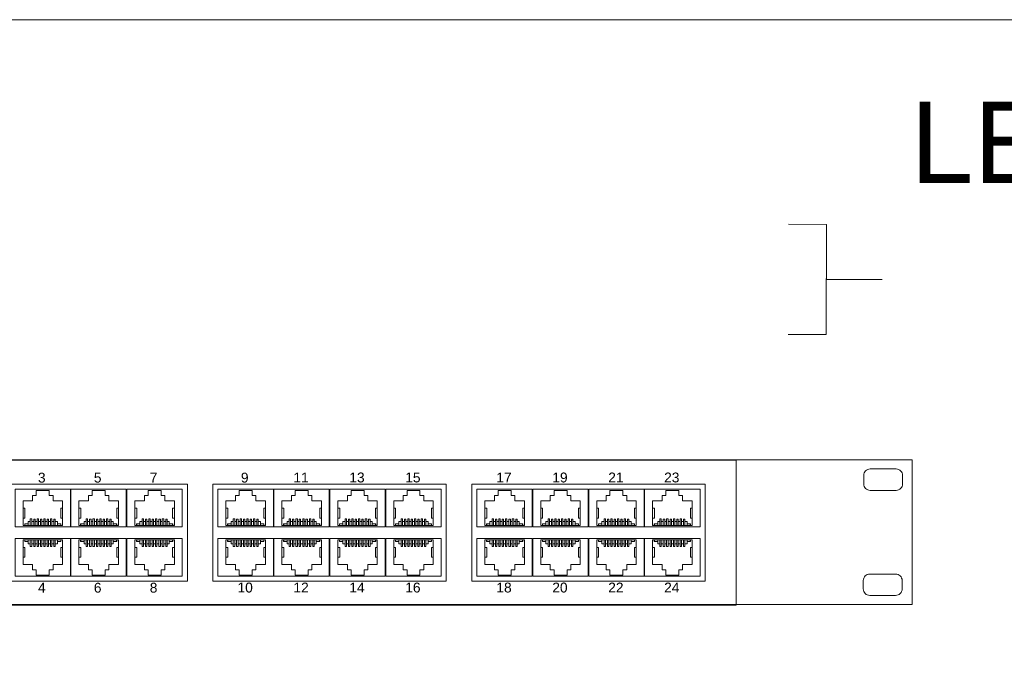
# Model space of a CAD drawing. Header units: millimetres. Extents: x 83969 to 164243, y -22860 to 4849.
# Tile 63 of 156: x 163467.28 to 163480.6, y -21440.23 to -21431.46. Entities that reach past the tile are written whole.
import ezdxf

# ---------------------------------------------------------------- set-up
doc = ezdxf.new("R2010")
doc.units = ezdxf.units.MM
doc.layers.get('0').update_dxf_attribs({"color": 251, "lineweight": 0})
doc.layers.add('! PT Opisy Legenda 2', color=7, linetype='Continuous')
doc.layers.add('o_struktura_gniazda', color=3, linetype='Continuous', lineweight=0)
doc.styles.add('Arial', font='arial.ttf')
doc.styles.add('Arial10', font='arial.ttf', dxfattribs={"height": 10})
doc.styles.get("Standard").update_dxf_attribs({"font": 'arial.ttf'})

# ---------------------------------------------------------------- blocks, each defined once
blk = doc.blocks.new('Switch 24xGE')
at = {"color": 144}
for points in [[(-306.45, 0), (0, 0), (0, 27.95), (-306.45, 27.95)], [(-185.1, 23.25), (-140, 23.25), (-140, 4.51), (-185.1, 4.51)], [(-135.1, 23.25), (-90, 23.25), (-90, 4.51), (-135.1, 4.51)], [(-85.1, 23.25), (-40, 23.25), (-40, 4.51), (-85.1, 4.51)]]:
    blk.add_lwpolyline(points, close=True, dxfattribs=at)
blk.add_lwpolyline([(-272.45, 27.88), (-34, 27.88), (-34, -0.08), (-272.45, -0.08)], close=True)
at = {"color": 144, "elevation": 2619.46}
for points in [[(-8.13, 26.17), (-3.13, 26.17, -0.414214), (-1.88, 24.92), (-1.88, 23.3, -0.414214), (-3.13, 22.05), (-8.13, 22.05, -0.414214), (-9.38, 23.3), (-9.38, 24.92, -0.414214)], [(-8.21, 5.89), (-3.21, 5.89, -0.414214), (-1.96, 4.64), (-1.96, 3.02, -0.414214), (-3.21, 1.77), (-8.21, 1.77, -0.414214), (-9.46, 3.02), (-9.46, 4.64, -0.414214)]]:
    blk.add_lwpolyline(points, format="xyb", close=True, dxfattribs=at)
at = {"color": 144}
for points in [[(-162.6, 22.25), (-162.6, 14.98), (-173.3, 14.98), (-173.3, 22.25), (-162.6, 22.25)], [(-171.75, 15.26), (-171.75, 20.03), (-169.91, 20.03), (-169.91, 21.05), (-169.19, 21.05), (-169.19, 22.05), (-166.68, 22.05), (-166.68, 21.05), (-165.96, 21.05), (-165.96, 20.03), (-164.12, 20.03), (-164.12, 15.26), (-171.75, 15.26), (-171.43, 15.26), (-171.43, 15.58), (-171.4, 15.58), (-171.4, 15.26), (-171.4, 15.58), (-170.76, 15.58), (-170.76, 15.26), (-170.76, 16.02), (-170.34, 16.02), (-170.34, 15.26), (-170.34, 16.54), (-170.07, 16.54), (-170.07, 15.26), (-170.07, 16.02), (-169.69, 16.02), (-169.69, 15.26), (-169.69, 16.52), (-169.42, 16.52), (-169.42, 15.26), (-169.42, 16.02), (-169.04, 16.02), (-169.04, 15.26), (-169.04, 16.54), (-168.77, 16.54), (-168.77, 15.26), (-168.77, 16.02), (-168.39, 16.02), (-168.39, 15.26), (-168.39, 16.52), (-168.13, 16.52), (-168.13, 15.26), (-168.13, 16.02), (-167.74, 16.02), (-167.74, 15.26), (-167.74, 16.54), (-167.48, 16.54), (-167.48, 15.26), (-167.48, 16.02), (-167.1, 16.02), (-167.1, 15.26), (-167.1, 16.52), (-166.83, 16.52), (-166.83, 15.26), (-166.83, 16.02), (-166.45, 16.02), (-166.45, 15.26), (-166.45, 16.54), (-166.18, 16.54), (-166.18, 15.26), (-166.18, 16.02), (-165.8, 16.02), (-165.8, 15.26), (-165.8, 16.52), (-165.53, 16.52), (-165.53, 15.26), (-165.53, 16.02), (-165.11, 16.02), (-165.11, 15.26), (-165.11, 15.58), (-164.47, 15.58), (-164.47, 15.26), (-164.47, 15.58), (-164.44, 15.58), (-164.44, 15.26)], [(-151.8, 22.25), (-151.8, 14.98), (-162.5, 14.98), (-162.5, 22.25), (-151.8, 22.25)], [(-160.95, 15.26), (-160.95, 20.03), (-159.11, 20.03), (-159.11, 21.05), (-158.39, 21.05), (-158.39, 22.05), (-155.88, 22.05), (-155.88, 21.05), (-155.16, 21.05), (-155.16, 20.03), (-153.32, 20.03), (-153.32, 15.26), (-160.95, 15.26), (-160.63, 15.26), (-160.63, 15.58), (-160.6, 15.58), (-160.6, 15.26), (-160.6, 15.58), (-159.96, 15.58), (-159.96, 15.26), (-159.96, 16.02), (-159.54, 16.02), (-159.54, 15.26), (-159.54, 16.54), (-159.27, 16.54), (-159.27, 15.26), (-159.27, 16.02), (-158.89, 16.02), (-158.89, 15.26), (-158.89, 16.52), (-158.62, 16.52), (-158.62, 15.26), (-158.62, 16.02), (-158.24, 16.02), (-158.24, 15.26), (-158.24, 16.54), (-157.97, 16.54), (-157.97, 15.26), (-157.97, 16.02), (-157.59, 16.02), (-157.59, 15.26), (-157.59, 16.52), (-157.33, 16.52), (-157.33, 15.26), (-157.33, 16.02), (-156.94, 16.02), (-156.94, 15.26), (-156.94, 16.54), (-156.68, 16.54), (-156.68, 15.26), (-156.68, 16.02), (-156.3, 16.02), (-156.3, 15.26), (-156.3, 16.52), (-156.03, 16.52), (-156.03, 15.26), (-156.03, 16.02), (-155.65, 16.02), (-155.65, 15.26), (-155.65, 16.54), (-155.38, 16.54), (-155.38, 15.26), (-155.38, 16.02), (-155, 16.02), (-155, 15.26), (-155, 16.52), (-154.73, 16.52), (-154.73, 15.26), (-154.73, 16.02), (-154.31, 16.02), (-154.31, 15.26), (-154.31, 15.58), (-153.67, 15.58), (-153.67, 15.26), (-153.67, 15.58), (-153.64, 15.58), (-153.64, 15.26)], [(-141, 22.25), (-141, 14.98), (-151.7, 14.98), (-151.7, 22.25), (-141, 22.25)], [(-150.15, 15.26), (-150.15, 20.03), (-148.31, 20.03), (-148.31, 21.05), (-147.59, 21.05), (-147.59, 22.05), (-145.08, 22.05), (-145.08, 21.05), (-144.36, 21.05), (-144.36, 20.03), (-142.52, 20.03), (-142.52, 15.26), (-150.15, 15.26), (-149.83, 15.26), (-149.83, 15.58), (-149.8, 15.58), (-149.8, 15.26), (-149.8, 15.58), (-149.16, 15.58), (-149.16, 15.26), (-149.16, 16.02), (-148.74, 16.02), (-148.74, 15.26), (-148.74, 16.54), (-148.47, 16.54), (-148.47, 15.26), (-148.47, 16.02), (-148.09, 16.02), (-148.09, 15.26), (-148.09, 16.52), (-147.82, 16.52), (-147.82, 15.26), (-147.82, 16.02), (-147.44, 16.02), (-147.44, 15.26), (-147.44, 16.54), (-147.17, 16.54), (-147.17, 15.26), (-147.17, 16.02), (-146.79, 16.02), (-146.79, 15.26), (-146.79, 16.52), (-146.53, 16.52), (-146.53, 15.26), (-146.53, 16.02), (-146.14, 16.02), (-146.14, 15.26), (-146.14, 16.54), (-145.88, 16.54), (-145.88, 15.26), (-145.88, 16.02), (-145.5, 16.02), (-145.5, 15.26), (-145.5, 16.52), (-145.23, 16.52), (-145.23, 15.26), (-145.23, 16.02), (-144.85, 16.02), (-144.85, 15.26), (-144.85, 16.54), (-144.58, 16.54), (-144.58, 15.26), (-144.58, 16.02), (-144.2, 16.02), (-144.2, 15.26), (-144.2, 16.52), (-143.93, 16.52), (-143.93, 15.26), (-143.93, 16.02), (-143.51, 16.02), (-143.51, 15.26), (-143.51, 15.58), (-142.87, 15.58), (-142.87, 15.26), (-142.87, 15.58), (-142.84, 15.58), (-142.84, 15.26)], [(-123.4, 22.25), (-123.4, 14.98), (-134.1, 14.98), (-134.1, 22.25), (-123.4, 22.25)], [(-132.55, 15.26), (-132.55, 20.03), (-130.71, 20.03), (-130.71, 21.05), (-129.99, 21.05), (-129.99, 22.05), (-127.48, 22.05), (-127.48, 21.05), (-126.76, 21.05), (-126.76, 20.03), (-124.92, 20.03), (-124.92, 15.26), (-132.55, 15.26), (-132.23, 15.26), (-132.23, 15.58), (-132.2, 15.58), (-132.2, 15.26), (-132.2, 15.58), (-131.56, 15.58), (-131.56, 15.26), (-131.56, 16.02), (-131.14, 16.02), (-131.14, 15.26), (-131.14, 16.54), (-130.87, 16.54), (-130.87, 15.26), (-130.87, 16.02), (-130.49, 16.02), (-130.49, 15.26), (-130.49, 16.52), (-130.22, 16.52), (-130.22, 15.26), (-130.22, 16.02), (-129.84, 16.02), (-129.84, 15.26), (-129.84, 16.54), (-129.57, 16.54), (-129.57, 15.26), (-129.57, 16.02), (-129.19, 16.02), (-129.19, 15.26), (-129.19, 16.52), (-128.93, 16.52), (-128.93, 15.26), (-128.93, 16.02), (-128.54, 16.02), (-128.54, 15.26), (-128.54, 16.54), (-128.28, 16.54), (-128.28, 15.26), (-128.28, 16.02), (-127.9, 16.02), (-127.9, 15.26), (-127.9, 16.52), (-127.63, 16.52), (-127.63, 15.26), (-127.63, 16.02), (-127.25, 16.02), (-127.25, 15.26), (-127.25, 16.54), (-126.98, 16.54), (-126.98, 15.26), (-126.98, 16.02), (-126.6, 16.02), (-126.6, 15.26), (-126.6, 16.52), (-126.33, 16.52), (-126.33, 15.26), (-126.33, 16.02), (-125.91, 16.02), (-125.91, 15.26), (-125.91, 15.58), (-125.27, 15.58), (-125.27, 15.26), (-125.27, 15.58), (-125.24, 15.58), (-125.24, 15.26)], [(-112.6, 22.25), (-112.6, 14.98), (-123.3, 14.98), (-123.3, 22.25), (-112.6, 22.25)], [(-121.75, 15.26), (-121.75, 20.03), (-119.91, 20.03), (-119.91, 21.05), (-119.19, 21.05), (-119.19, 22.05), (-116.68, 22.05), (-116.68, 21.05), (-115.96, 21.05), (-115.96, 20.03), (-114.12, 20.03), (-114.12, 15.26), (-121.75, 15.26), (-121.43, 15.26), (-121.43, 15.58), (-121.4, 15.58), (-121.4, 15.26), (-121.4, 15.58), (-120.76, 15.58), (-120.76, 15.26), (-120.76, 16.02), (-120.34, 16.02), (-120.34, 15.26), (-120.34, 16.54), (-120.07, 16.54), (-120.07, 15.26), (-120.07, 16.02), (-119.69, 16.02), (-119.69, 15.26), (-119.69, 16.52), (-119.42, 16.52), (-119.42, 15.26), (-119.42, 16.02), (-119.04, 16.02), (-119.04, 15.26), (-119.04, 16.54), (-118.77, 16.54), (-118.77, 15.26), (-118.77, 16.02), (-118.39, 16.02), (-118.39, 15.26), (-118.39, 16.52), (-118.13, 16.52), (-118.13, 15.26), (-118.13, 16.02), (-117.74, 16.02), (-117.74, 15.26), (-117.74, 16.54), (-117.48, 16.54), (-117.48, 15.26), (-117.48, 16.02), (-117.1, 16.02), (-117.1, 15.26), (-117.1, 16.52), (-116.83, 16.52), (-116.83, 15.26), (-116.83, 16.02), (-116.45, 16.02), (-116.45, 15.26), (-116.45, 16.54), (-116.18, 16.54), (-116.18, 15.26), (-116.18, 16.02), (-115.8, 16.02), (-115.8, 15.26), (-115.8, 16.52), (-115.53, 16.52), (-115.53, 15.26), (-115.53, 16.02), (-115.11, 16.02), (-115.11, 15.26), (-115.11, 15.58), (-114.47, 15.58), (-114.47, 15.26), (-114.47, 15.58), (-114.44, 15.58), (-114.44, 15.26)], [(-101.8, 22.25), (-101.8, 14.98), (-112.5, 14.98), (-112.5, 22.25), (-101.8, 22.25)], [(-110.95, 15.26), (-110.95, 20.03), (-109.11, 20.03), (-109.11, 21.05), (-108.39, 21.05), (-108.39, 22.05), (-105.88, 22.05), (-105.88, 21.05), (-105.16, 21.05), (-105.16, 20.03), (-103.32, 20.03), (-103.32, 15.26), (-110.95, 15.26), (-110.63, 15.26), (-110.63, 15.58), (-110.6, 15.58), (-110.6, 15.26), (-110.6, 15.58), (-109.96, 15.58), (-109.96, 15.26), (-109.96, 16.02), (-109.54, 16.02), (-109.54, 15.26), (-109.54, 16.54), (-109.27, 16.54), (-109.27, 15.26), (-109.27, 16.02), (-108.89, 16.02), (-108.89, 15.26), (-108.89, 16.52), (-108.62, 16.52), (-108.62, 15.26), (-108.62, 16.02), (-108.24, 16.02), (-108.24, 15.26), (-108.24, 16.54), (-107.97, 16.54), (-107.97, 15.26), (-107.97, 16.02), (-107.59, 16.02), (-107.59, 15.26), (-107.59, 16.52), (-107.33, 16.52), (-107.33, 15.26), (-107.33, 16.02), (-106.94, 16.02), (-106.94, 15.26), (-106.94, 16.54), (-106.68, 16.54), (-106.68, 15.26), (-106.68, 16.02), (-106.3, 16.02), (-106.3, 15.26), (-106.3, 16.52), (-106.03, 16.52), (-106.03, 15.26), (-106.03, 16.02), (-105.65, 16.02), (-105.65, 15.26), (-105.65, 16.54), (-105.38, 16.54), (-105.38, 15.26), (-105.38, 16.02), (-105, 16.02), (-105, 15.26), (-105, 16.52), (-104.73, 16.52), (-104.73, 15.26), (-104.73, 16.02), (-104.31, 16.02), (-104.31, 15.26), (-104.31, 15.58), (-103.67, 15.58), (-103.67, 15.26), (-103.67, 15.58), (-103.64, 15.58), (-103.64, 15.26)], [(-91, 22.25), (-91, 14.98), (-101.7, 14.98), (-101.7, 22.25), (-91, 22.25)], [(-100.15, 15.26), (-100.15, 20.03), (-98.31, 20.03), (-98.31, 21.05), (-97.59, 21.05), (-97.59, 22.05), (-95.08, 22.05), (-95.08, 21.05), (-94.36, 21.05), (-94.36, 20.03), (-92.52, 20.03), (-92.52, 15.26), (-100.15, 15.26), (-99.83, 15.26), (-99.83, 15.58), (-99.8, 15.58), (-99.8, 15.26), (-99.8, 15.58), (-99.16, 15.58), (-99.16, 15.26), (-99.16, 16.02), (-98.74, 16.02), (-98.74, 15.26), (-98.74, 16.54), (-98.47, 16.54), (-98.47, 15.26), (-98.47, 16.02), (-98.09, 16.02), (-98.09, 15.26), (-98.09, 16.52), (-97.82, 16.52), (-97.82, 15.26), (-97.82, 16.02), (-97.44, 16.02), (-97.44, 15.26), (-97.44, 16.54), (-97.17, 16.54), (-97.17, 15.26), (-97.17, 16.02), (-96.79, 16.02), (-96.79, 15.26), (-96.79, 16.52), (-96.53, 16.52), (-96.53, 15.26), (-96.53, 16.02), (-96.14, 16.02), (-96.14, 15.26), (-96.14, 16.54), (-95.88, 16.54), (-95.88, 15.26), (-95.88, 16.02), (-95.5, 16.02), (-95.5, 15.26), (-95.5, 16.52), (-95.23, 16.52), (-95.23, 15.26), (-95.23, 16.02), (-94.85, 16.02), (-94.85, 15.26), (-94.85, 16.54), (-94.58, 16.54), (-94.58, 15.26), (-94.58, 16.02), (-94.2, 16.02), (-94.2, 15.26), (-94.2, 16.52), (-93.93, 16.52), (-93.93, 15.26), (-93.93, 16.02), (-93.51, 16.02), (-93.51, 15.26), (-93.51, 15.58), (-92.87, 15.58), (-92.87, 15.26), (-92.87, 15.58), (-92.84, 15.58), (-92.84, 15.26)], [(-73.4, 22.25), (-73.4, 14.98), (-84.1, 14.98), (-84.1, 22.25), (-73.4, 22.25)], [(-82.55, 15.26), (-82.55, 20.03), (-80.71, 20.03), (-80.71, 21.05), (-79.99, 21.05), (-79.99, 22.05), (-77.48, 22.05), (-77.48, 21.05), (-76.76, 21.05), (-76.76, 20.03), (-74.92, 20.03), (-74.92, 15.26), (-82.55, 15.26), (-82.23, 15.26), (-82.23, 15.58), (-82.2, 15.58), (-82.2, 15.26), (-82.2, 15.58), (-81.56, 15.58), (-81.56, 15.26), (-81.56, 16.02), (-81.14, 16.02), (-81.14, 15.26), (-81.14, 16.54), (-80.87, 16.54), (-80.87, 15.26), (-80.87, 16.02), (-80.49, 16.02), (-80.49, 15.26), (-80.49, 16.52), (-80.22, 16.52), (-80.22, 15.26), (-80.22, 16.02), (-79.84, 16.02), (-79.84, 15.26), (-79.84, 16.54), (-79.57, 16.54), (-79.57, 15.26), (-79.57, 16.02), (-79.19, 16.02), (-79.19, 15.26), (-79.19, 16.52), (-78.93, 16.52), (-78.93, 15.26), (-78.93, 16.02), (-78.54, 16.02), (-78.54, 15.26), (-78.54, 16.54), (-78.28, 16.54), (-78.28, 15.26), (-78.28, 16.02), (-77.9, 16.02), (-77.9, 15.26), (-77.9, 16.52), (-77.63, 16.52), (-77.63, 15.26), (-77.63, 16.02), (-77.25, 16.02), (-77.25, 15.26), (-77.25, 16.54), (-76.98, 16.54), (-76.98, 15.26), (-76.98, 16.02), (-76.6, 16.02), (-76.6, 15.26), (-76.6, 16.52), (-76.33, 16.52), (-76.33, 15.26), (-76.33, 16.02), (-75.91, 16.02), (-75.91, 15.26), (-75.91, 15.58), (-75.27, 15.58), (-75.27, 15.26), (-75.27, 15.58), (-75.24, 15.58), (-75.24, 15.26)], [(-62.6, 22.25), (-62.6, 14.98), (-73.3, 14.98), (-73.3, 22.25), (-62.6, 22.25)], [(-71.75, 15.26), (-71.75, 20.03), (-69.91, 20.03), (-69.91, 21.05), (-69.19, 21.05), (-69.19, 22.05), (-66.68, 22.05), (-66.68, 21.05), (-65.96, 21.05), (-65.96, 20.03), (-64.12, 20.03), (-64.12, 15.26), (-71.75, 15.26), (-71.43, 15.26), (-71.43, 15.58), (-71.4, 15.58), (-71.4, 15.26), (-71.4, 15.58), (-70.76, 15.58), (-70.76, 15.26), (-70.76, 16.02), (-70.34, 16.02), (-70.34, 15.26), (-70.34, 16.54), (-70.07, 16.54), (-70.07, 15.26), (-70.07, 16.02), (-69.69, 16.02), (-69.69, 15.26), (-69.69, 16.52), (-69.42, 16.52), (-69.42, 15.26), (-69.42, 16.02), (-69.04, 16.02), (-69.04, 15.26), (-69.04, 16.54), (-68.77, 16.54), (-68.77, 15.26), (-68.77, 16.02), (-68.39, 16.02), (-68.39, 15.26), (-68.39, 16.52), (-68.13, 16.52), (-68.13, 15.26), (-68.13, 16.02), (-67.74, 16.02), (-67.74, 15.26), (-67.74, 16.54), (-67.48, 16.54), (-67.48, 15.26), (-67.48, 16.02), (-67.1, 16.02), (-67.1, 15.26), (-67.1, 16.52), (-66.83, 16.52), (-66.83, 15.26), (-66.83, 16.02), (-66.45, 16.02), (-66.45, 15.26), (-66.45, 16.54), (-66.18, 16.54), (-66.18, 15.26), (-66.18, 16.02), (-65.8, 16.02), (-65.8, 15.26), (-65.8, 16.52), (-65.53, 16.52), (-65.53, 15.26), (-65.53, 16.02), (-65.11, 16.02), (-65.11, 15.26), (-65.11, 15.58), (-64.47, 15.58), (-64.47, 15.26), (-64.47, 15.58), (-64.44, 15.58), (-64.44, 15.26)], [(-51.8, 22.25), (-51.8, 14.98), (-62.5, 14.98), (-62.5, 22.25), (-51.8, 22.25)], [(-60.95, 15.26), (-60.95, 20.03), (-59.11, 20.03), (-59.11, 21.05), (-58.39, 21.05), (-58.39, 22.05), (-55.88, 22.05), (-55.88, 21.05), (-55.16, 21.05), (-55.16, 20.03), (-53.32, 20.03), (-53.32, 15.26), (-60.95, 15.26), (-60.63, 15.26), (-60.63, 15.58), (-60.6, 15.58), (-60.6, 15.26), (-60.6, 15.58), (-59.96, 15.58), (-59.96, 15.26), (-59.96, 16.02), (-59.54, 16.02), (-59.54, 15.26), (-59.54, 16.54), (-59.27, 16.54), (-59.27, 15.26), (-59.27, 16.02), (-58.89, 16.02), (-58.89, 15.26), (-58.89, 16.52), (-58.62, 16.52), (-58.62, 15.26), (-58.62, 16.02), (-58.24, 16.02), (-58.24, 15.26), (-58.24, 16.54), (-57.97, 16.54), (-57.97, 15.26), (-57.97, 16.02), (-57.59, 16.02), (-57.59, 15.26), (-57.59, 16.52), (-57.33, 16.52), (-57.33, 15.26), (-57.33, 16.02), (-56.94, 16.02), (-56.94, 15.26), (-56.94, 16.54), (-56.68, 16.54), (-56.68, 15.26), (-56.68, 16.02), (-56.3, 16.02), (-56.3, 15.26), (-56.3, 16.52), (-56.03, 16.52), (-56.03, 15.26), (-56.03, 16.02), (-55.65, 16.02), (-55.65, 15.26), (-55.65, 16.54), (-55.38, 16.54), (-55.38, 15.26), (-55.38, 16.02), (-55, 16.02), (-55, 15.26), (-55, 16.52), (-54.73, 16.52), (-54.73, 15.26), (-54.73, 16.02), (-54.31, 16.02), (-54.31, 15.26), (-54.31, 15.58), (-53.67, 15.58), (-53.67, 15.26), (-53.67, 15.58), (-53.64, 15.58), (-53.64, 15.26)], [(-41, 22.25), (-41, 14.98), (-51.7, 14.98), (-51.7, 22.25), (-41, 22.25)], [(-50.15, 15.26), (-50.15, 20.03), (-48.31, 20.03), (-48.31, 21.05), (-47.59, 21.05), (-47.59, 22.05), (-45.08, 22.05), (-45.08, 21.05), (-44.36, 21.05), (-44.36, 20.03), (-42.52, 20.03), (-42.52, 15.26), (-50.15, 15.26), (-49.83, 15.26), (-49.83, 15.58), (-49.8, 15.58), (-49.8, 15.26), (-49.8, 15.58), (-49.16, 15.58), (-49.16, 15.26), (-49.16, 16.02), (-48.74, 16.02), (-48.74, 15.26), (-48.74, 16.54), (-48.47, 16.54), (-48.47, 15.26), (-48.47, 16.02), (-48.09, 16.02), (-48.09, 15.26), (-48.09, 16.52), (-47.82, 16.52), (-47.82, 15.26), (-47.82, 16.02), (-47.44, 16.02), (-47.44, 15.26), (-47.44, 16.54), (-47.17, 16.54), (-47.17, 15.26), (-47.17, 16.02), (-46.79, 16.02), (-46.79, 15.26), (-46.79, 16.52), (-46.53, 16.52), (-46.53, 15.26), (-46.53, 16.02), (-46.14, 16.02), (-46.14, 15.26), (-46.14, 16.54), (-45.88, 16.54), (-45.88, 15.26), (-45.88, 16.02), (-45.5, 16.02), (-45.5, 15.26), (-45.5, 16.52), (-45.23, 16.52), (-45.23, 15.26), (-45.23, 16.02), (-44.85, 16.02), (-44.85, 15.26), (-44.85, 16.54), (-44.58, 16.54), (-44.58, 15.26), (-44.58, 16.02), (-44.2, 16.02), (-44.2, 15.26), (-44.2, 16.52), (-43.93, 16.52), (-43.93, 15.26), (-43.93, 16.02), (-43.51, 16.02), (-43.51, 15.26), (-43.51, 15.58), (-42.87, 15.58), (-42.87, 15.26), (-42.87, 15.58), (-42.84, 15.58), (-42.84, 15.26)], [(-171.75, 18.62), (-171.39, 18.62), (-171.39, 16.71), (-171.75, 16.71)], [(-164.12, 18.62), (-164.45, 18.62), (-164.45, 16.71), (-164.12, 16.71)], [(-160.95, 18.62), (-160.59, 18.62), (-160.59, 16.71), (-160.95, 16.71)], [(-153.32, 18.62), (-153.65, 18.62), (-153.65, 16.71), (-153.32, 16.71)], [(-150.15, 18.62), (-149.79, 18.62), (-149.79, 16.71), (-150.15, 16.71)], [(-142.52, 18.62), (-142.85, 18.62), (-142.85, 16.71), (-142.52, 16.71)], [(-132.55, 18.62), (-132.19, 18.62), (-132.19, 16.71), (-132.55, 16.71)], [(-124.92, 18.62), (-125.25, 18.62), (-125.25, 16.71), (-124.92, 16.71)], [(-121.75, 18.62), (-121.39, 18.62), (-121.39, 16.71), (-121.75, 16.71)], [(-114.12, 18.62), (-114.45, 18.62), (-114.45, 16.71), (-114.12, 16.71)], [(-110.95, 18.62), (-110.59, 18.62), (-110.59, 16.71), (-110.95, 16.71)], [(-103.32, 18.62), (-103.65, 18.62), (-103.65, 16.71), (-103.32, 16.71)], [(-100.15, 18.62), (-99.79, 18.62), (-99.79, 16.71), (-100.15, 16.71)], [(-92.52, 18.62), (-92.85, 18.62), (-92.85, 16.71), (-92.52, 16.71)], [(-82.55, 18.62), (-82.19, 18.62), (-82.19, 16.71), (-82.55, 16.71)], [(-74.92, 18.62), (-75.25, 18.62), (-75.25, 16.71), (-74.92, 16.71)], [(-71.75, 18.62), (-71.39, 18.62), (-71.39, 16.71), (-71.75, 16.71)], [(-64.12, 18.62), (-64.45, 18.62), (-64.45, 16.71), (-64.12, 16.71)], [(-60.95, 18.62), (-60.59, 18.62), (-60.59, 16.71), (-60.95, 16.71)], [(-53.32, 18.62), (-53.65, 18.62), (-53.65, 16.71), (-53.32, 16.71)], [(-50.15, 18.62), (-49.79, 18.62), (-49.79, 16.71), (-50.15, 16.71)], [(-42.52, 18.62), (-42.85, 18.62), (-42.85, 16.71), (-42.52, 16.71)], [(-162.6, 5.51), (-162.6, 12.78), (-173.3, 12.78), (-173.3, 5.51), (-162.6, 5.51)], [(-171.75, 12.5), (-171.75, 7.73), (-169.91, 7.73), (-169.91, 6.7), (-169.19, 6.7), (-169.19, 5.71), (-166.68, 5.71), (-166.68, 6.7), (-165.96, 6.7), (-165.96, 7.73), (-164.12, 7.73), (-164.12, 12.5), (-171.75, 12.5), (-171.43, 12.5), (-171.43, 12.18), (-171.4, 12.18), (-171.4, 12.5), (-171.4, 12.18), (-170.76, 12.18), (-170.76, 12.5), (-170.76, 11.74), (-170.34, 11.74), (-170.34, 12.5), (-170.34, 11.22), (-170.07, 11.22), (-170.07, 12.5), (-170.07, 11.74), (-169.69, 11.74), (-169.69, 12.5), (-169.69, 11.24), (-169.42, 11.24), (-169.42, 12.5), (-169.42, 11.74), (-169.04, 11.74), (-169.04, 12.5), (-169.04, 11.22), (-168.77, 11.22), (-168.77, 12.5), (-168.77, 11.74), (-168.39, 11.74), (-168.39, 12.5), (-168.39, 11.24), (-168.13, 11.24), (-168.13, 12.5), (-168.13, 11.74), (-167.74, 11.74), (-167.74, 12.5), (-167.74, 11.22), (-167.48, 11.22), (-167.48, 12.5), (-167.48, 11.74), (-167.1, 11.74), (-167.1, 12.5), (-167.1, 11.24), (-166.83, 11.24), (-166.83, 12.5), (-166.83, 11.74), (-166.45, 11.74), (-166.45, 12.5), (-166.45, 11.22), (-166.18, 11.22), (-166.18, 12.5), (-166.18, 11.74), (-165.8, 11.74), (-165.8, 12.5), (-165.8, 11.24), (-165.53, 11.24), (-165.53, 12.5), (-165.53, 11.74), (-165.11, 11.74), (-165.11, 12.5), (-165.11, 12.18), (-164.47, 12.18), (-164.47, 12.5), (-164.47, 12.18), (-164.44, 12.18), (-164.44, 12.5)], [(-151.8, 5.51), (-151.8, 12.78), (-162.5, 12.78), (-162.5, 5.51), (-151.8, 5.51)], [(-160.95, 12.5), (-160.95, 7.73), (-159.11, 7.73), (-159.11, 6.7), (-158.39, 6.7), (-158.39, 5.71), (-155.88, 5.71), (-155.88, 6.7), (-155.16, 6.7), (-155.16, 7.73), (-153.32, 7.73), (-153.32, 12.5), (-160.95, 12.5), (-160.63, 12.5), (-160.63, 12.18), (-160.6, 12.18), (-160.6, 12.5), (-160.6, 12.18), (-159.96, 12.18), (-159.96, 12.5), (-159.96, 11.74), (-159.54, 11.74), (-159.54, 12.5), (-159.54, 11.22), (-159.27, 11.22), (-159.27, 12.5), (-159.27, 11.74), (-158.89, 11.74), (-158.89, 12.5), (-158.89, 11.24), (-158.62, 11.24), (-158.62, 12.5), (-158.62, 11.74), (-158.24, 11.74), (-158.24, 12.5), (-158.24, 11.22), (-157.97, 11.22), (-157.97, 12.5), (-157.97, 11.74), (-157.59, 11.74), (-157.59, 12.5), (-157.59, 11.24), (-157.33, 11.24), (-157.33, 12.5), (-157.33, 11.74), (-156.94, 11.74), (-156.94, 12.5), (-156.94, 11.22), (-156.68, 11.22), (-156.68, 12.5), (-156.68, 11.74), (-156.3, 11.74), (-156.3, 12.5), (-156.3, 11.24), (-156.03, 11.24), (-156.03, 12.5), (-156.03, 11.74), (-155.65, 11.74), (-155.65, 12.5), (-155.65, 11.22), (-155.38, 11.22), (-155.38, 12.5), (-155.38, 11.74), (-155, 11.74), (-155, 12.5), (-155, 11.24), (-154.73, 11.24), (-154.73, 12.5), (-154.73, 11.74), (-154.31, 11.74), (-154.31, 12.5), (-154.31, 12.18), (-153.67, 12.18), (-153.67, 12.5), (-153.67, 12.18), (-153.64, 12.18), (-153.64, 12.5)], [(-141, 5.51), (-141, 12.78), (-151.7, 12.78), (-151.7, 5.51), (-141, 5.51)], [(-150.15, 12.5), (-150.15, 7.73), (-148.31, 7.73), (-148.31, 6.7), (-147.59, 6.7), (-147.59, 5.71), (-145.08, 5.71), (-145.08, 6.7), (-144.36, 6.7), (-144.36, 7.73), (-142.52, 7.73), (-142.52, 12.5), (-150.15, 12.5), (-149.83, 12.5), (-149.83, 12.18), (-149.8, 12.18), (-149.8, 12.5), (-149.8, 12.18), (-149.16, 12.18), (-149.16, 12.5), (-149.16, 11.74), (-148.74, 11.74), (-148.74, 12.5), (-148.74, 11.22), (-148.47, 11.22), (-148.47, 12.5), (-148.47, 11.74), (-148.09, 11.74), (-148.09, 12.5), (-148.09, 11.24), (-147.82, 11.24), (-147.82, 12.5), (-147.82, 11.74), (-147.44, 11.74), (-147.44, 12.5), (-147.44, 11.22), (-147.17, 11.22), (-147.17, 12.5), (-147.17, 11.74), (-146.79, 11.74), (-146.79, 12.5), (-146.79, 11.24), (-146.53, 11.24), (-146.53, 12.5), (-146.53, 11.74), (-146.14, 11.74), (-146.14, 12.5), (-146.14, 11.22), (-145.88, 11.22), (-145.88, 12.5), (-145.88, 11.74), (-145.5, 11.74), (-145.5, 12.5), (-145.5, 11.24), (-145.23, 11.24), (-145.23, 12.5), (-145.23, 11.74), (-144.85, 11.74), (-144.85, 12.5), (-144.85, 11.22), (-144.58, 11.22), (-144.58, 12.5), (-144.58, 11.74), (-144.2, 11.74), (-144.2, 12.5), (-144.2, 11.24), (-143.93, 11.24), (-143.93, 12.5), (-143.93, 11.74), (-143.51, 11.74), (-143.51, 12.5), (-143.51, 12.18), (-142.87, 12.18), (-142.87, 12.5), (-142.87, 12.18), (-142.84, 12.18), (-142.84, 12.5)], [(-123.4, 5.51), (-123.4, 12.78), (-134.1, 12.78), (-134.1, 5.51), (-123.4, 5.51)], [(-132.55, 12.5), (-132.55, 7.73), (-130.71, 7.73), (-130.71, 6.7), (-129.99, 6.7), (-129.99, 5.71), (-127.48, 5.71), (-127.48, 6.7), (-126.76, 6.7), (-126.76, 7.73), (-124.92, 7.73), (-124.92, 12.5), (-132.55, 12.5), (-132.23, 12.5), (-132.23, 12.18), (-132.2, 12.18), (-132.2, 12.5), (-132.2, 12.18), (-131.56, 12.18), (-131.56, 12.5), (-131.56, 11.74), (-131.14, 11.74), (-131.14, 12.5), (-131.14, 11.22), (-130.87, 11.22), (-130.87, 12.5), (-130.87, 11.74), (-130.49, 11.74), (-130.49, 12.5), (-130.49, 11.24), (-130.22, 11.24), (-130.22, 12.5), (-130.22, 11.74), (-129.84, 11.74), (-129.84, 12.5), (-129.84, 11.22), (-129.57, 11.22), (-129.57, 12.5), (-129.57, 11.74), (-129.19, 11.74), (-129.19, 12.5), (-129.19, 11.24), (-128.93, 11.24), (-128.93, 12.5), (-128.93, 11.74), (-128.54, 11.74), (-128.54, 12.5), (-128.54, 11.22), (-128.28, 11.22), (-128.28, 12.5), (-128.28, 11.74), (-127.9, 11.74), (-127.9, 12.5), (-127.9, 11.24), (-127.63, 11.24), (-127.63, 12.5), (-127.63, 11.74), (-127.25, 11.74), (-127.25, 12.5), (-127.25, 11.22), (-126.98, 11.22), (-126.98, 12.5), (-126.98, 11.74), (-126.6, 11.74), (-126.6, 12.5), (-126.6, 11.24), (-126.33, 11.24), (-126.33, 12.5), (-126.33, 11.74), (-125.91, 11.74), (-125.91, 12.5), (-125.91, 12.18), (-125.27, 12.18), (-125.27, 12.5), (-125.27, 12.18), (-125.24, 12.18), (-125.24, 12.5)], [(-112.6, 5.51), (-112.6, 12.78), (-123.3, 12.78), (-123.3, 5.51), (-112.6, 5.51)], [(-121.75, 12.5), (-121.75, 7.73), (-119.91, 7.73), (-119.91, 6.7), (-119.19, 6.7), (-119.19, 5.71), (-116.68, 5.71), (-116.68, 6.7), (-115.96, 6.7), (-115.96, 7.73), (-114.12, 7.73), (-114.12, 12.5), (-121.75, 12.5), (-121.43, 12.5), (-121.43, 12.18), (-121.4, 12.18), (-121.4, 12.5), (-121.4, 12.18), (-120.76, 12.18), (-120.76, 12.5), (-120.76, 11.74), (-120.34, 11.74), (-120.34, 12.5), (-120.34, 11.22), (-120.07, 11.22), (-120.07, 12.5), (-120.07, 11.74), (-119.69, 11.74), (-119.69, 12.5), (-119.69, 11.24), (-119.42, 11.24), (-119.42, 12.5), (-119.42, 11.74), (-119.04, 11.74), (-119.04, 12.5), (-119.04, 11.22), (-118.77, 11.22), (-118.77, 12.5), (-118.77, 11.74), (-118.39, 11.74), (-118.39, 12.5), (-118.39, 11.24), (-118.13, 11.24), (-118.13, 12.5), (-118.13, 11.74), (-117.74, 11.74), (-117.74, 12.5), (-117.74, 11.22), (-117.48, 11.22), (-117.48, 12.5), (-117.48, 11.74), (-117.1, 11.74), (-117.1, 12.5), (-117.1, 11.24), (-116.83, 11.24), (-116.83, 12.5), (-116.83, 11.74), (-116.45, 11.74), (-116.45, 12.5), (-116.45, 11.22), (-116.18, 11.22), (-116.18, 12.5), (-116.18, 11.74), (-115.8, 11.74), (-115.8, 12.5), (-115.8, 11.24), (-115.53, 11.24), (-115.53, 12.5), (-115.53, 11.74), (-115.11, 11.74), (-115.11, 12.5), (-115.11, 12.18), (-114.47, 12.18), (-114.47, 12.5), (-114.47, 12.18), (-114.44, 12.18), (-114.44, 12.5)], [(-101.8, 5.51), (-101.8, 12.78), (-112.5, 12.78), (-112.5, 5.51), (-101.8, 5.51)], [(-110.95, 12.5), (-110.95, 7.73), (-109.11, 7.73), (-109.11, 6.7), (-108.39, 6.7), (-108.39, 5.71), (-105.88, 5.71), (-105.88, 6.7), (-105.16, 6.7), (-105.16, 7.73), (-103.32, 7.73), (-103.32, 12.5), (-110.95, 12.5), (-110.63, 12.5), (-110.63, 12.18), (-110.6, 12.18), (-110.6, 12.5), (-110.6, 12.18), (-109.96, 12.18), (-109.96, 12.5), (-109.96, 11.74), (-109.54, 11.74), (-109.54, 12.5), (-109.54, 11.22), (-109.27, 11.22), (-109.27, 12.5), (-109.27, 11.74), (-108.89, 11.74), (-108.89, 12.5), (-108.89, 11.24), (-108.62, 11.24), (-108.62, 12.5), (-108.62, 11.74), (-108.24, 11.74), (-108.24, 12.5), (-108.24, 11.22), (-107.97, 11.22), (-107.97, 12.5), (-107.97, 11.74), (-107.59, 11.74), (-107.59, 12.5), (-107.59, 11.24), (-107.33, 11.24), (-107.33, 12.5), (-107.33, 11.74), (-106.94, 11.74), (-106.94, 12.5), (-106.94, 11.22), (-106.68, 11.22), (-106.68, 12.5), (-106.68, 11.74), (-106.3, 11.74), (-106.3, 12.5), (-106.3, 11.24), (-106.03, 11.24), (-106.03, 12.5), (-106.03, 11.74), (-105.65, 11.74), (-105.65, 12.5), (-105.65, 11.22), (-105.38, 11.22), (-105.38, 12.5), (-105.38, 11.74), (-105, 11.74), (-105, 12.5), (-105, 11.24), (-104.73, 11.24), (-104.73, 12.5), (-104.73, 11.74), (-104.31, 11.74), (-104.31, 12.5), (-104.31, 12.18), (-103.67, 12.18), (-103.67, 12.5), (-103.67, 12.18), (-103.64, 12.18), (-103.64, 12.5)], [(-91, 5.51), (-91, 12.78), (-101.7, 12.78), (-101.7, 5.51), (-91, 5.51)], [(-100.15, 12.5), (-100.15, 7.73), (-98.31, 7.73), (-98.31, 6.7), (-97.59, 6.7), (-97.59, 5.71), (-95.08, 5.71), (-95.08, 6.7), (-94.36, 6.7), (-94.36, 7.73), (-92.52, 7.73), (-92.52, 12.5), (-100.15, 12.5), (-99.83, 12.5), (-99.83, 12.18), (-99.8, 12.18), (-99.8, 12.5), (-99.8, 12.18), (-99.16, 12.18), (-99.16, 12.5), (-99.16, 11.74), (-98.74, 11.74), (-98.74, 12.5), (-98.74, 11.22), (-98.47, 11.22), (-98.47, 12.5), (-98.47, 11.74), (-98.09, 11.74), (-98.09, 12.5), (-98.09, 11.24), (-97.82, 11.24), (-97.82, 12.5), (-97.82, 11.74), (-97.44, 11.74), (-97.44, 12.5), (-97.44, 11.22), (-97.17, 11.22), (-97.17, 12.5), (-97.17, 11.74), (-96.79, 11.74), (-96.79, 12.5), (-96.79, 11.24), (-96.53, 11.24), (-96.53, 12.5), (-96.53, 11.74), (-96.14, 11.74), (-96.14, 12.5), (-96.14, 11.22), (-95.88, 11.22), (-95.88, 12.5), (-95.88, 11.74), (-95.5, 11.74), (-95.5, 12.5), (-95.5, 11.24), (-95.23, 11.24), (-95.23, 12.5), (-95.23, 11.74), (-94.85, 11.74), (-94.85, 12.5), (-94.85, 11.22), (-94.58, 11.22), (-94.58, 12.5), (-94.58, 11.74), (-94.2, 11.74), (-94.2, 12.5), (-94.2, 11.24), (-93.93, 11.24), (-93.93, 12.5), (-93.93, 11.74), (-93.51, 11.74), (-93.51, 12.5), (-93.51, 12.18), (-92.87, 12.18), (-92.87, 12.5), (-92.87, 12.18), (-92.84, 12.18), (-92.84, 12.5)], [(-73.4, 5.51), (-73.4, 12.78), (-84.1, 12.78), (-84.1, 5.51), (-73.4, 5.51)], [(-82.55, 12.5), (-82.55, 7.73), (-80.71, 7.73), (-80.71, 6.7), (-79.99, 6.7), (-79.99, 5.71), (-77.48, 5.71), (-77.48, 6.7), (-76.76, 6.7), (-76.76, 7.73), (-74.92, 7.73), (-74.92, 12.5), (-82.55, 12.5), (-82.23, 12.5), (-82.23, 12.18), (-82.2, 12.18), (-82.2, 12.5), (-82.2, 12.18), (-81.56, 12.18), (-81.56, 12.5), (-81.56, 11.74), (-81.14, 11.74), (-81.14, 12.5), (-81.14, 11.22), (-80.87, 11.22), (-80.87, 12.5), (-80.87, 11.74), (-80.49, 11.74), (-80.49, 12.5), (-80.49, 11.24), (-80.22, 11.24), (-80.22, 12.5), (-80.22, 11.74), (-79.84, 11.74), (-79.84, 12.5), (-79.84, 11.22), (-79.57, 11.22), (-79.57, 12.5), (-79.57, 11.74), (-79.19, 11.74), (-79.19, 12.5), (-79.19, 11.24), (-78.93, 11.24), (-78.93, 12.5), (-78.93, 11.74), (-78.54, 11.74), (-78.54, 12.5), (-78.54, 11.22), (-78.28, 11.22), (-78.28, 12.5), (-78.28, 11.74), (-77.9, 11.74), (-77.9, 12.5), (-77.9, 11.24), (-77.63, 11.24), (-77.63, 12.5), (-77.63, 11.74), (-77.25, 11.74), (-77.25, 12.5), (-77.25, 11.22), (-76.98, 11.22), (-76.98, 12.5), (-76.98, 11.74), (-76.6, 11.74), (-76.6, 12.5), (-76.6, 11.24), (-76.33, 11.24), (-76.33, 12.5), (-76.33, 11.74), (-75.91, 11.74), (-75.91, 12.5), (-75.91, 12.18), (-75.27, 12.18), (-75.27, 12.5), (-75.27, 12.18), (-75.24, 12.18), (-75.24, 12.5)], [(-62.6, 5.51), (-62.6, 12.78), (-73.3, 12.78), (-73.3, 5.51), (-62.6, 5.51)], [(-71.75, 12.5), (-71.75, 7.73), (-69.91, 7.73), (-69.91, 6.7), (-69.19, 6.7), (-69.19, 5.71), (-66.68, 5.71), (-66.68, 6.7), (-65.96, 6.7), (-65.96, 7.73), (-64.12, 7.73), (-64.12, 12.5), (-71.75, 12.5), (-71.43, 12.5), (-71.43, 12.18), (-71.4, 12.18), (-71.4, 12.5), (-71.4, 12.18), (-70.76, 12.18), (-70.76, 12.5), (-70.76, 11.74), (-70.34, 11.74), (-70.34, 12.5), (-70.34, 11.22), (-70.07, 11.22), (-70.07, 12.5), (-70.07, 11.74), (-69.69, 11.74), (-69.69, 12.5), (-69.69, 11.24), (-69.42, 11.24), (-69.42, 12.5), (-69.42, 11.74), (-69.04, 11.74), (-69.04, 12.5), (-69.04, 11.22), (-68.77, 11.22), (-68.77, 12.5), (-68.77, 11.74), (-68.39, 11.74), (-68.39, 12.5), (-68.39, 11.24), (-68.13, 11.24), (-68.13, 12.5), (-68.13, 11.74), (-67.74, 11.74), (-67.74, 12.5), (-67.74, 11.22), (-67.48, 11.22), (-67.48, 12.5), (-67.48, 11.74), (-67.1, 11.74), (-67.1, 12.5), (-67.1, 11.24), (-66.83, 11.24), (-66.83, 12.5), (-66.83, 11.74), (-66.45, 11.74), (-66.45, 12.5), (-66.45, 11.22), (-66.18, 11.22), (-66.18, 12.5), (-66.18, 11.74), (-65.8, 11.74), (-65.8, 12.5), (-65.8, 11.24), (-65.53, 11.24), (-65.53, 12.5), (-65.53, 11.74), (-65.11, 11.74), (-65.11, 12.5), (-65.11, 12.18), (-64.47, 12.18), (-64.47, 12.5), (-64.47, 12.18), (-64.44, 12.18), (-64.44, 12.5)], [(-51.8, 5.51), (-51.8, 12.78), (-62.5, 12.78), (-62.5, 5.51), (-51.8, 5.51)], [(-60.95, 12.5), (-60.95, 7.73), (-59.11, 7.73), (-59.11, 6.7), (-58.39, 6.7), (-58.39, 5.71), (-55.88, 5.71), (-55.88, 6.7), (-55.16, 6.7), (-55.16, 7.73), (-53.32, 7.73), (-53.32, 12.5), (-60.95, 12.5), (-60.63, 12.5), (-60.63, 12.18), (-60.6, 12.18), (-60.6, 12.5), (-60.6, 12.18), (-59.96, 12.18), (-59.96, 12.5), (-59.96, 11.74), (-59.54, 11.74), (-59.54, 12.5), (-59.54, 11.22), (-59.27, 11.22), (-59.27, 12.5), (-59.27, 11.74), (-58.89, 11.74), (-58.89, 12.5), (-58.89, 11.24), (-58.62, 11.24), (-58.62, 12.5), (-58.62, 11.74), (-58.24, 11.74), (-58.24, 12.5), (-58.24, 11.22), (-57.97, 11.22), (-57.97, 12.5), (-57.97, 11.74), (-57.59, 11.74), (-57.59, 12.5), (-57.59, 11.24), (-57.33, 11.24), (-57.33, 12.5), (-57.33, 11.74), (-56.94, 11.74), (-56.94, 12.5), (-56.94, 11.22), (-56.68, 11.22), (-56.68, 12.5), (-56.68, 11.74), (-56.3, 11.74), (-56.3, 12.5), (-56.3, 11.24), (-56.03, 11.24), (-56.03, 12.5), (-56.03, 11.74), (-55.65, 11.74), (-55.65, 12.5), (-55.65, 11.22), (-55.38, 11.22), (-55.38, 12.5), (-55.38, 11.74), (-55, 11.74), (-55, 12.5), (-55, 11.24), (-54.73, 11.24), (-54.73, 12.5), (-54.73, 11.74), (-54.31, 11.74), (-54.31, 12.5), (-54.31, 12.18), (-53.67, 12.18), (-53.67, 12.5), (-53.67, 12.18), (-53.64, 12.18), (-53.64, 12.5)], [(-41, 5.51), (-41, 12.78), (-51.7, 12.78), (-51.7, 5.51), (-41, 5.51)], [(-50.15, 12.5), (-50.15, 7.73), (-48.31, 7.73), (-48.31, 6.7), (-47.59, 6.7), (-47.59, 5.71), (-45.08, 5.71), (-45.08, 6.7), (-44.36, 6.7), (-44.36, 7.73), (-42.52, 7.73), (-42.52, 12.5), (-50.15, 12.5), (-49.83, 12.5), (-49.83, 12.18), (-49.8, 12.18), (-49.8, 12.5), (-49.8, 12.18), (-49.16, 12.18), (-49.16, 12.5), (-49.16, 11.74), (-48.74, 11.74), (-48.74, 12.5), (-48.74, 11.22), (-48.47, 11.22), (-48.47, 12.5), (-48.47, 11.74), (-48.09, 11.74), (-48.09, 12.5), (-48.09, 11.24), (-47.82, 11.24), (-47.82, 12.5), (-47.82, 11.74), (-47.44, 11.74), (-47.44, 12.5), (-47.44, 11.22), (-47.17, 11.22), (-47.17, 12.5), (-47.17, 11.74), (-46.79, 11.74), (-46.79, 12.5), (-46.79, 11.24), (-46.53, 11.24), (-46.53, 12.5), (-46.53, 11.74), (-46.14, 11.74), (-46.14, 12.5), (-46.14, 11.22), (-45.88, 11.22), (-45.88, 12.5), (-45.88, 11.74), (-45.5, 11.74), (-45.5, 12.5), (-45.5, 11.24), (-45.23, 11.24), (-45.23, 12.5), (-45.23, 11.74), (-44.85, 11.74), (-44.85, 12.5), (-44.85, 11.22), (-44.58, 11.22), (-44.58, 12.5), (-44.58, 11.74), (-44.2, 11.74), (-44.2, 12.5), (-44.2, 11.24), (-43.93, 11.24), (-43.93, 12.5), (-43.93, 11.74), (-43.51, 11.74), (-43.51, 12.5), (-43.51, 12.18), (-42.87, 12.18), (-42.87, 12.5), (-42.87, 12.18), (-42.84, 12.18), (-42.84, 12.5)], [(-171.75, 9.14), (-171.39, 9.14), (-171.39, 11.05), (-171.75, 11.05)], [(-164.12, 9.14), (-164.45, 9.14), (-164.45, 11.05), (-164.12, 11.05)], [(-160.95, 9.14), (-160.59, 9.14), (-160.59, 11.05), (-160.95, 11.05)], [(-153.32, 9.14), (-153.65, 9.14), (-153.65, 11.05), (-153.32, 11.05)], [(-150.15, 9.14), (-149.79, 9.14), (-149.79, 11.05), (-150.15, 11.05)], [(-142.52, 9.14), (-142.85, 9.14), (-142.85, 11.05), (-142.52, 11.05)], [(-132.55, 9.14), (-132.19, 9.14), (-132.19, 11.05), (-132.55, 11.05)], [(-124.92, 9.14), (-125.25, 9.14), (-125.25, 11.05), (-124.92, 11.05)], [(-121.75, 9.14), (-121.39, 9.14), (-121.39, 11.05), (-121.75, 11.05)], [(-114.12, 9.14), (-114.45, 9.14), (-114.45, 11.05), (-114.12, 11.05)], [(-110.95, 9.14), (-110.59, 9.14), (-110.59, 11.05), (-110.95, 11.05)], [(-103.32, 9.14), (-103.65, 9.14), (-103.65, 11.05), (-103.32, 11.05)], [(-100.15, 9.14), (-99.79, 9.14), (-99.79, 11.05), (-100.15, 11.05)], [(-92.52, 9.14), (-92.85, 9.14), (-92.85, 11.05), (-92.52, 11.05)], [(-82.55, 9.14), (-82.19, 9.14), (-82.19, 11.05), (-82.55, 11.05)], [(-74.92, 9.14), (-75.25, 9.14), (-75.25, 11.05), (-74.92, 11.05)], [(-71.75, 9.14), (-71.39, 9.14), (-71.39, 11.05), (-71.75, 11.05)], [(-64.12, 9.14), (-64.45, 9.14), (-64.45, 11.05), (-64.12, 11.05)], [(-60.95, 9.14), (-60.59, 9.14), (-60.59, 11.05), (-60.95, 11.05)], [(-53.32, 9.14), (-53.65, 9.14), (-53.65, 11.05), (-53.32, 11.05)], [(-50.15, 9.14), (-49.79, 9.14), (-49.79, 11.05), (-50.15, 11.05)], [(-42.52, 9.14), (-42.85, 9.14), (-42.85, 11.05), (-42.52, 11.05)]]:
    blk.add_lwpolyline(points, dxfattribs=at)
at = {"color": 144, "style": 'Arial10'}
for s, height, p in [('3', 1.9, (-168.87, 23.55)), ('5', 1.9, (-158.07, 23.55)), ('7', 1.9, (-147.27, 23.55)), ('9', 1.9, (-129.67, 23.55)), ('11', 1.905, (-119.53, 23.58)), ('13', 1.905, (-108.73, 23.58)), ('15', 1.905, (-97.93, 23.58)), ('17', 1.905, (-80.33, 23.58)), ('19', 1.905, (-69.53, 23.58)), ('21', 1.905, (-58.73, 23.58)), ('23', 1.905, (-47.93, 23.58)), ('4', 1.9, (-168.87, 2.31)), ('6', 1.9, (-158.07, 2.31)), ('8', 1.9, (-147.27, 2.31)), ('10', 1.905, (-130.33, 2.34)), ('12', 1.905, (-119.53, 2.34)), ('14', 1.905, (-108.73, 2.34)), ('16', 1.905, (-97.93, 2.34)), ('18', 1.905, (-80.33, 2.34)), ('20', 1.905, (-69.53, 2.34)), ('22', 1.905, (-58.73, 2.34)), ('24', 1.905, (-47.93, 2.34))]:
    blk.add_text(s, height=height, dxfattribs=at).set_placement(p)
blk = doc.blocks.new('zw$E014')
for p, q in [((-151.4, -148.2), (-150.5, 149.1)), ((-150.9, 2.9), (-151.4, -148.2)), ((0, 0), (-151, 0.5))]:
    blk.add_line(p, q)
for points in [[(-150.5, 149.1), (-253.5, 149.4)], [(-151.4, -148.2), (-254.4, -147.9)]]:
    blk.add_lwpolyline(points)
blk.add_attdef('ILOSC', (-278.6, -60.8), '', height=120, rotation=90)

msp = doc.modelspace()

# ---------------------------------------------------------------- linework, layer by layer
msp.add_lwpolyline([(163456.253, -21431.458), (163510.081, -21431.458), (163510.081, -21467.631), (163456.253, -21467.631)], close=True)

# ---------------------------------------------------------------- block references
at = {"xscale": 0.07, "yscale": 0.07, "zscale": 0.07}
msp.add_blockref('Switch 24xGE', (163479.352, -21439.359), dxfattribs=at)
at = {"layer": 'o_struktura_gniazda', "xscale": 0.005, "yscale": 0.005, "zscale": 0.005}
msp.add_blockref('zw$E014', (163478.944, -21434.969), dxfattribs=at)

# ---------------------------------------------------------------- texts
at = {"layer": '! PT Opisy Legenda 2', "style": 'Arial'}
msp.add_text('LEGENDA:', height=1.1, dxfattribs=at).set_placement((163479.326, -21433.665))

doc.saveas('drawing.dxf')
